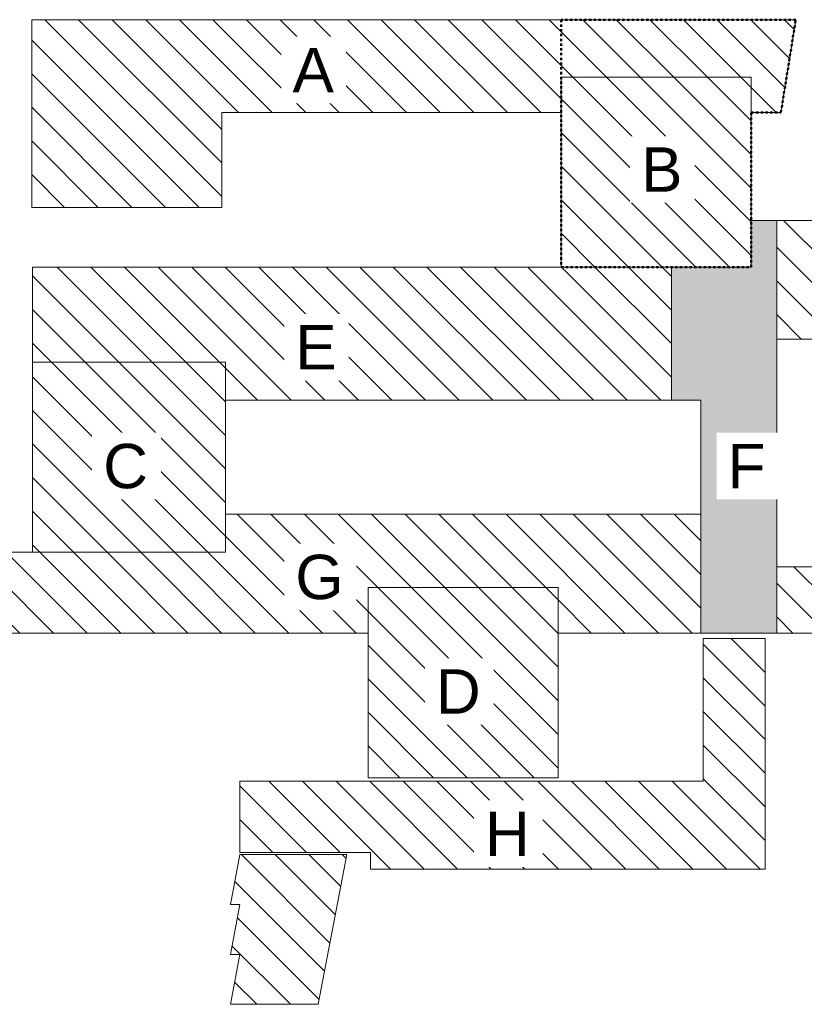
# Model space of a CAD drawing. Header units: centimetres. Extents: x -1253 to 21770, y -8842 to 3590.
# Tile 119 of 120: x 4084 to 13988, y -8842 to 3590. Entities that reach past the tile are written whole.
import ezdxf

# ---------------------------------------------------------------- set-up
doc = ezdxf.new("R2010")
doc.units = ezdxf.units.CM
doc.linetypes.add('Dash', pattern=[60, 30, -30])
for name, color, linetype, lineweight in [('A-DETL', 90, 'Continuous', 9), ('A-DETL-GENF', 92, 'Continuous', 9), ('A-DETL-MEDM', 33, 'Continuous', 13), ('A-DETL-WIDE', 214, 'Continuous', 18), ('G-ANNO-TEXT', 231, 'Continuous', 13)]:
    doc.layers.add(name, color=color, linetype=linetype, lineweight=lineweight)
doc.styles.add('Arial_14', font='arial.ttf', dxfattribs={"height": 560})
pattern_1 = [(315, (12234.72, 0), (212.132, 212.132), [])]

msp = doc.modelspace()

# ---------------------------------------------------------------- hatches: boundary and pattern name
at = {"layer": 'A-DETL-GENF', "lineweight": 18}
h = msp.add_hatch(dxfattribs=at)
h.set_pattern_fill('FP_1', color=10, style=0, pattern_type=2)
h.set_pattern_definition(pattern_1)
h.paths.add_polyline_path([(20210, 758), (21770, 758), (21770, 3158), (20210, 3158), (20210, 1054)], flags=0)
h.paths.add_polyline_path([(4236, 1220), (6636, 1220), (6636, 2420), (10918, 2420), (10918, 2865), (13318, 2865), (13318, 2420), (13693, 2420), (13880, 3590), (4236, 3590), (4236, 2420)], flags=0)
h = msp.add_hatch(dxfattribs=at)
h.set_pattern_fill('FP_1', color=10, style=0, pattern_type=2)
h.set_pattern_definition(pattern_1)
h.paths.add_polyline_path([(8481, -5981), (10881, -5981), (10881, -3581), (8481, -3581), (8481, -4882)], flags=0)
h.paths.add_polyline_path([(4244, -3135), (6681, -3135), (6681, -735), (4244, -735), (4244, -2655)], flags=0)
h.paths.add_polyline_path([(10918, 465), (13318, 465), (13318, 2865), (10918, 2865), (10918, 2420)], flags=0)
h = msp.add_hatch(dxfattribs=at)
h.set_pattern_fill('FP_1', color=10, style=0, pattern_type=2)
h.set_pattern_definition(pattern_1)
h.paths.add_polyline_path([(6863, -8842), (7853, -8842), (8213, -6952), (6863, -6952), (6743, -7582), (6863, -7582), (6743, -8212), (6863, -8212), (6743, -8842)], flags=0)
h.paths.add_polyline_path([(21380, -7423), (21380, -469), (21290, -469), (21290, 758), (20210, 758), (20210, 1054), (13640, 1054), (13640, -442), (16040, -442), (16040, -3319), (13640, -3319), (13640, -4155), (16040, -4155), (16040, -7423), (17510, -7423), (17510, -4573), (19910, -4573), (19910, -7423)], flags=0)
h.paths.add_polyline_path([(12681, -7135), (13493, -7135), (13493, -4225), (12713, -4225), (12713, -6025), (6863, -6025), (6863, -6925), (8513, -6925), (8513, -7135), (12311, -7135)], flags=0)
h.paths.add_polyline_path([(10881, -4155), (12681, -4155), (12681, -2655), (6681, -2655), (6681, -3135), (3644, -3135), (3644, -4155), (8481, -4155), (8481, -3581), (10881, -3581)], flags=0)
h.paths.add_polyline_path([(17510, -3346), (17510, -288), (19910, -288), (19910, -3346)], flags=0)
h.paths.add_polyline_path([(12311, -1215), (12311, 465), (4244, 465), (4244, -735), (6681, -735), (6681, -1215)], flags=0)
at = {"layer": 'A-DETL-GENF'}
msp.add_hatch(color=255, dxfattribs=at).paths.add_polyline_path([(13640, -4155), (13640, 1054), (13318, 1054), (13318, 465), (12311, 465), (12311, -1215), (12681, -1215), (12681, -4155), (13318, -4155)], flags=0)

# ---------------------------------------------------------------- linework, layer by layer
at = {"layer": 'A-DETL', "linetype": 'Dash', "lineweight": 50}
for p, q in [((10918, 3590), (10918, 465)), ((13880, 3590), (10918, 3590)), ((13693, 2420), (13880, 3590)), ((13318, 465), (13318, 2420)), ((13318, 2420), (13693, 2420)), ((10918, 465), (13318, 465))]:
    msp.add_line(p, q, dxfattribs=at)
at = {"layer": 'A-DETL-MEDM', "lineweight": 9}
for p, q in [((13880, 3590), (4236, 3590)), ((4236, 3590), (4236, 1220)), ((13693, 2420), (13880, 3590)), ((10918, 2420), (10918, 2865)), ((10918, 2865), (13318, 2865)), ((13318, 2865), (13318, 2420)), ((6636, 1220), (6636, 2420)), ((6636, 2420), (10918, 2420)), ((13318, 2420), (13693, 2420)), ((4236, 1220), (6636, 1220)), ((13640, 1054), (13318, 1054)), ((13318, 1054), (13318, 465)), ((20210, 1054), (13318, 1054)), ((13318, 1054), (13318, 465)), ((13640, -4155), (13640, 1054)), ((13318, 465), (4244, 465)), ((4244, 465), (4244, -735)), ((13318, 465), (12311, 465)), ((12311, 465), (12311, -1215)), ((13640, -3319), (13640, -442)), ((13640, -442), (16040, -442)), ((4244, -735), (6681, -735)), ((6681, -735), (6681, -1215)), ((6681, -1215), (12681, -1215)), ((12311, -1215), (12681, -1215)), ((12681, -1215), (12681, -4155)), ((12681, -1215), (12681, -2655)), ((6681, -2655), (6681, -3135)), ((12681, -2655), (6681, -2655)), ((6681, -3135), (3644, -3135)), ((16040, -3319), (13640, -3319)), ((8481, -4155), (8481, -3581)), ((8481, -3581), (10881, -3581)), ((10881, -3581), (10881, -4155)), ((3644, -4155), (8481, -4155)), ((10881, -4155), (16040, -4155)), ((12681, -4155), (13640, -4155)), ((13493, -4225), (12713, -4225)), ((12713, -4225), (12713, -6025)), ((13493, -7135), (13493, -4225)), ((12713, -6025), (6863, -6025)), ((6863, -6025), (6863, -6925)), ((6863, -6952), (6743, -7582)), ((6863, -6925), (8513, -6925)), ((8213, -6952), (6863, -6952)), ((7853, -8842), (8213, -6952)), ((8513, -6925), (8513, -7135)), ((8513, -7135), (13493, -7135)), ((6743, -7582), (6863, -7582)), ((6863, -7582), (6743, -8212)), ((6743, -8212), (6863, -8212)), ((6863, -8212), (6743, -8842)), ((6743, -8842), (7853, -8842))]:
    msp.add_line(p, q, dxfattribs=at)
at = {"layer": 'A-DETL-WIDE'}
for p, q in [((10918, 2865), (10918, 465)), ((13318, 2865), (10918, 2865)), ((13318, 465), (13318, 2865)), ((10918, 465), (13318, 465)), ((6681, -735), (4244, -735)), ((4244, -735), (4244, -3135)), ((6681, -3135), (6681, -735)), ((4244, -3135), (6681, -3135)), ((10881, -3581), (8481, -3581)), ((8481, -3581), (8481, -5981)), ((10881, -5981), (10881, -3581)), ((8481, -5981), (10881, -5981))]:
    msp.add_line(p, q, dxfattribs=at)

# ---------------------------------------------------------------- next in the draw order: texts
at = {"layer": 'G-ANNO-TEXT', "color": 7, "char_height": 560, "attachment_point": 1, "line_spacing_factor": 0.936439, "style": 'Arial_14', "bg_fill": 3, "box_fill_scale": 1.25, "bg_fill_color": 256, "bg_fill_true_color": 13158600, "bg_fill_transparency": 0}
for s, insert, width in [('\\pxt4.53571,9.07143,13.60714,18.14286,22.67857,27.21429,31.75,36.28571,40.82143,45.35714,49.89286,54.42857,58.96429,63.5,68.03571,72.57143,77.10714,81.64286,86.17857,90.71429,95.25,99.78571,104.32143,108.85714,113.39286,117.92857,122.46429,127,131.53571,136.07143,140.60714,145.14286;{A}', (7528, 3234), 535.3), ('\\pxt4.53571,9.07143,13.60714,18.14286,22.67857,27.21429,31.75,36.28571,40.82143,45.35714,49.89286,54.42857,58.96429,63.5,68.03571,72.57143,77.10714,81.64286,86.17857,90.71429,95.25,99.78571,104.32143,108.85714,113.39286,117.92857,122.46429,127,131.53571,136.07143,140.60714,145.14286;{B}', (11928, 1978), 535.3), ('\\pxt4.53571,9.07143,13.60714,18.14286,22.67857,27.21429,31.75,36.28571,40.82143,45.35714,49.89286,54.42857,58.96429,63.5,68.03571,72.57143,77.10714,81.64286,86.17857,90.71429,95.25,99.78571,104.32143,108.85714,113.39286,117.92857,122.46429,127,131.53571,136.07143,140.60714,145.14286;{E}', (7563, -266), 535.3), ('\\pxt4.53571,9.07143,13.60714,18.14286,22.67857,27.21429,31.75,36.28571,40.82143,45.35714,49.89286,54.42857,58.96429,63.5,68.03571,72.57143,77.10714,81.64286,86.17857,90.71429,95.25,99.78571,104.32143,108.85714,113.39286,117.92857,122.46429,127,131.53571,136.07143,140.60714,145.14286;{C}', (5138, -1766), 587.82), ('\\pxt4.53571,9.07143,13.60714,18.14286,22.67857,27.21429,31.75,36.28571,40.82143,45.35714,49.89286,54.42857,58.96429,63.5,68.03571,72.57143,77.10714,81.64286,86.17857,90.71429,95.25,99.78571,104.32143,108.85714,113.39286,117.92857,122.46429,127,131.53571,136.07143,140.60714,145.14286;{F}', (13020, -1766), 494.9), ('\\pxt4.53571,9.07143,13.60714,18.14286,22.67857,27.21429,31.75,36.28571,40.82143,45.35714,49.89286,54.42857,58.96429,63.5,68.03571,72.57143,77.10714,81.64286,86.17857,90.71429,95.25,99.78571,104.32143,108.85714,113.39286,117.92857,122.46429,127,131.53571,136.07143,140.60714,145.14286;{G}', (7563, -3166), 628.22), ('\\pxt4.53571,9.07143,13.60714,18.14286,22.67857,27.21429,31.75,36.28571,40.82143,45.35714,49.89286,54.42857,58.96429,63.5,68.03571,72.57143,77.10714,81.64286,86.17857,90.71429,95.25,99.78571,104.32143,108.85714,113.39286,117.92857,122.46429,127,131.53571,136.07143,140.60714,145.14286;{D}', (9338, -4612), 587.82), ('\\pxt4.53571,9.07143,13.60714,18.14286,22.67857,27.21429,31.75,36.28571,40.82143,45.35714,49.89286,54.42857,58.96429,63.5,68.03571,72.57143,77.10714,81.64286,86.17857,90.71429,95.25,99.78571,104.32143,108.85714,113.39286,117.92857,122.46429,127,131.53571,136.07143,140.60714,145.14286;{H}', (9957, -6408), 587.82)]:
    msp.add_mtext(s, dxfattribs=dict(at, insert=insert, width=width))

doc.saveas('drawing.dxf')
